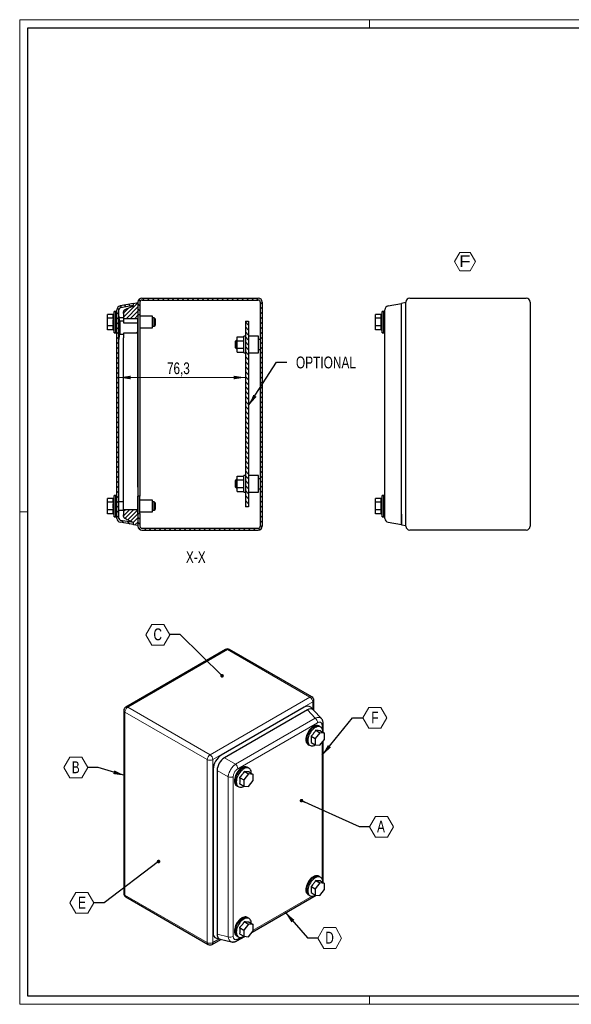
# Model space of a CAD drawing. Header units: millimetres. Extents: x 0 to 841, y 0 to 594.
# Tile 1 of 3: x 0 to 333, y 0 to 594. Entities that reach past the tile are written whole.
import ezdxf

# ---------------------------------------------------------------- set-up
doc = ezdxf.new("R2010")
doc.units = ezdxf.units.MM
doc.styles.add('SLDTEXTSTYLE0', font='TXT', dxfattribs={"width": 0.75})
doc.styles.add('SLDTEXTSTYLE8', font='TXT', dxfattribs={"width": 1.163788})
doc.dimstyles.new('SLDDIMSTYLE3', dxfattribs={"dimtxt": 7.055556, "dimasz": 7.055556, "dimexe": 0, "dimexo": 0.0625, "dimgap": 1.763889, "dimtad": 1, "dimdec": 1, "dimrnd": 1e-09, "dimzin": 12, "dimdsep": 46, "dimtxsty": 'SLDTEXTSTYLE0', "dimsah": 1, "dimcen": 0.09, "dimadec": 0, "dimazin": 3, "dimtfac": 1, "dimtdec": 1, "dimtofl": 0, "dimtmove": 0, "dimatfit": 3, "dimfxl": 1, "dimfrac": 2, "dimtolj": 1, "dimtzin": 12, "dimarcsym": 0})
doc.dimstyles.new('SLDDIMSTYLE4', dxfattribs={"dimtxt": 0.18, "dimasz": 2.17094, "dimexe": 0, "dimexo": 0.0625, "dimgap": 0, "dimtad": 0, "dimtih": 1, "dimtoh": 1, "dimdec": 0, "dimrnd": 1e-09, "dimzin": 0, "dimdsep": 46, "dimtxsty": 'Standard', "dimblk1": 'DOT', "dimblk2": 'DOT', "dimsah": 1, "dimcen": 0.09, "dimadec": 0, "dimazin": 0, "dimtfac": 2.17094, "dimtdec": 0, "dimtofl": 0, "dimtmove": 0, "dimatfit": 3, "dimldrblk": 'DOT', "dimfxl": 1, "dimfrac": 2, "dimtolj": 1, "dimtzin": 0, "dimarcsym": 0})
doc.dimstyles.new('SLDDIMSTYLE5', dxfattribs={"dimtxt": 0.18, "dimasz": 7.055556, "dimexe": 0, "dimexo": 0.0625, "dimgap": 0, "dimtad": 0, "dimtih": 1, "dimtoh": 1, "dimdec": 0, "dimrnd": 1e-09, "dimzin": 0, "dimdsep": 46, "dimtxsty": 'Standard', "dimsah": 1, "dimcen": 0.09, "dimadec": 0, "dimazin": 0, "dimtfac": 7.055556, "dimtdec": 0, "dimtofl": 0, "dimtmove": 0, "dimatfit": 3, "dimfxl": 1, "dimfrac": 2, "dimtolj": 1, "dimtzin": 0, "dimarcsym": 0})

# ---------------------------------------------------------------- blocks, each defined once
blk = doc.blocks.new('SW_NOTE_0_6')
at = {"color": 0, "linetype": 'Continuous', "lineweight": 18}
for p, q in [((-2.82, 5.39), (0.35, 10.88)), ((0.35, 10.88), (6.68, 10.88)), ((6.68, 10.88), (9.84, 5.39)), ((0.35, -0.09), (-2.82, 5.39)), ((9.84, 5.39), (6.68, -0.09)), ((6.68, -0.09), (0.35, -0.09))]:
    blk.add_line(p, q, dxfattribs=at)
at = {"color": 0, "linetype": 'Continuous', "lineweight": 18, "insert": (3.46, 9.21), "char_height": 7.14, "attachment_point": 2, "style": 'SLDTEXTSTYLE8'}
blk.add_mtext('F', dxfattribs=at)
blk = doc.blocks.new('SW_NOTE_0_8')
at = {"color": 0, "linetype": 'Continuous', "lineweight": 18}
for p, q in [((-14.45, -0.12), (-10.84, 6.14)), ((-10.84, 6.14), (-3.61, 6.14)), ((-3.61, 6.14), (0, -0.12)), ((-10.84, -6.38), (-14.45, -0.12)), ((0, -0.12), (-3.61, -6.38)), ((-3.61, -6.38), (-10.84, -6.38))]:
    blk.add_line(p, q, dxfattribs=at)
at = {"color": 0, "linetype": 'Continuous', "lineweight": 18, "insert": (-7.3, 3.66), "char_height": 7.14, "attachment_point": 2, "style": 'SLDTEXTSTYLE0'}
blk.add_mtext('C', dxfattribs=at)
blk = doc.blocks.new('_Dot')
at = {"color": 0, "linetype": 'ByBlock', "lineweight": -2}
blk.add_line((-0.5, 0), (-1, 0), dxfattribs=at)
at = {"color": 0, "linetype": 'ByBlock', "const_width": 0.5}
blk.add_lwpolyline([(-0.25, 0, 1), (0.25, 0, 1)], format="xyb", close=True, dxfattribs=at)
blk = doc.blocks.new('SW_NOTE_0_9')
at = {"color": 0, "linetype": 'Continuous', "lineweight": 18}
for p, q in [((-14.45, -0.12), (-10.84, 6.14)), ((-10.84, 6.14), (-3.61, 6.14)), ((-3.61, 6.14), (0, -0.12)), ((-10.84, -6.38), (-14.45, -0.12)), ((0, -0.12), (-3.61, -6.38)), ((-3.61, -6.38), (-10.84, -6.38))]:
    blk.add_line(p, q, dxfattribs=at)
at = {"color": 0, "linetype": 'Continuous', "lineweight": 18, "insert": (-7.28, 3.66), "char_height": 7.14, "attachment_point": 2, "style": 'SLDTEXTSTYLE0'}
blk.add_mtext('B', dxfattribs=at)
blk = doc.blocks.new('SW_NOTE_0_10')
at = {"color": 0, "linetype": 'Continuous', "lineweight": 18}
for p, q in [((-14.45, -0.12), (-10.84, 6.14)), ((-10.84, 6.14), (-3.61, 6.14)), ((-3.61, 6.14), (0, -0.12)), ((-10.84, -6.38), (-14.45, -0.12)), ((0, -0.12), (-3.61, -6.38)), ((-3.61, -6.38), (-10.84, -6.38))]:
    blk.add_line(p, q, dxfattribs=at)
at = {"color": 0, "linetype": 'Continuous', "lineweight": 18, "insert": (-7.21, 3.66), "char_height": 7.14, "attachment_point": 2, "style": 'SLDTEXTSTYLE0'}
blk.add_mtext('E', dxfattribs=at)
blk = doc.blocks.new('SW_NOTE_0_11')
at = {"color": 0, "linetype": 'Continuous', "lineweight": 18}
for p, q in [((0, -0.12), (3.61, 6.14)), ((3.61, 6.14), (10.84, 6.14)), ((10.84, 6.14), (14.45, -0.12)), ((3.61, -6.38), (0, -0.12)), ((14.45, -0.12), (10.84, -6.38)), ((10.84, -6.38), (3.61, -6.38))]:
    blk.add_line(p, q, dxfattribs=at)
at = {"color": 0, "linetype": 'Continuous', "lineweight": 18, "insert": (7.14, 3.66), "char_height": 7.14, "attachment_point": 2, "style": 'SLDTEXTSTYLE0'}
blk.add_mtext('D', dxfattribs=at)
blk = doc.blocks.new('SW_NOTE_0_12')
at = {"color": 0, "linetype": 'Continuous', "lineweight": 18}
for p, q in [((0, -0.12), (3.61, 6.14)), ((3.61, 6.14), (10.84, 6.14)), ((10.84, 6.14), (14.45, -0.12)), ((3.61, -6.38), (0, -0.12)), ((14.45, -0.12), (10.84, -6.38)), ((10.84, -6.38), (3.61, -6.38))]:
    blk.add_line(p, q, dxfattribs=at)
at = {"color": 0, "linetype": 'Continuous', "lineweight": 18, "insert": (6.94, 3.66), "char_height": 7.14, "attachment_point": 2, "style": 'SLDTEXTSTYLE0'}
blk.add_mtext('A', dxfattribs=at)
blk = doc.blocks.new('SW_NOTE_0_13')
at = {"color": 0, "linetype": 'Continuous', "lineweight": 18}
for p, q in [((0, -0.12), (3.61, 6.14)), ((3.61, 6.14), (10.84, 6.14)), ((10.84, 6.14), (14.45, -0.12)), ((3.61, -6.38), (0, -0.12)), ((14.45, -0.12), (10.84, -6.38)), ((10.84, -6.38), (3.61, -6.38))]:
    blk.add_line(p, q, dxfattribs=at)
at = {"color": 0, "linetype": 'Continuous', "lineweight": 18, "insert": (7.15, 3.66), "char_height": 7.14, "attachment_point": 2, "style": 'SLDTEXTSTYLE0'}
blk.add_mtext('F', dxfattribs=at)
blk = doc.blocks.new('_D_10')
at = {"color": 7, "linetype": 'Continuous', "lineweight": 0}
blk.add_line((136.17, 378.05), (59.87, 378.05), dxfattribs=at)
at = {"color": 7, "linetype": 'Continuous', "lineweight": 18}
for points in [[(59.87, 378.05), (66.92, 376.96), (66.92, 379.14)], [(136.17, 378.05), (129.11, 379.14), (129.11, 376.96)]]:
    blk.add_solid(points, dxfattribs=at)
at = {"color": 7, "linetype": 'Continuous', "lineweight": 18, "insert": (88.89, 387.15), "char_height": 7.056, "attachment_point": 1, "style": 'SLDTEXTSTYLE0'}
blk.add_mtext('76,3', dxfattribs=at)

msp = doc.modelspace()

# ---------------------------------------------------------------- hatches: boundary and pattern name
at = {"linetype": 'Continuous', "lineweight": 18}
h = msp.add_hatch(dxfattribs=at)
h.set_pattern_fill('ANSI31', scale=0.666667, angle=90, style=0)
edge = h.paths.add_edge_path(flags=0)
edge.add_arc((61.067, 293.07), 2.4, 180, 260)
edge.add_line((60.65, 290.706), (68.667, 289.293))
edge.add_line((68.667, 289.293), (68.667, 290.511))
edge.add_line((68.667, 290.511), (60.858, 291.888))
edge.add_arc((61.067, 293.07), 1.2, 180, 260, ccw=False)
edge.add_line((59.867, 293.07), (59.867, 418.865))
edge.add_arc((61.067, 418.865), 1.2, 100, 180, ccw=False)
edge.add_line((60.858, 420.047), (68.667, 421.424))
edge.add_line((68.667, 421.424), (68.667, 422.643))
edge.add_line((68.667, 422.643), (60.65, 421.229))
edge.add_arc((61.067, 418.865), 2.4, 100, 180)
edge.add_line((58.667, 418.865), (58.667, 293.07))
h = msp.add_hatch(dxfattribs=at)
h.set_pattern_fill('ANSI31', scale=0.555556, style=0)
edge = h.paths.add_edge_path(flags=0)
edge.add_line((62.639, 416.678), (62.639, 413.678))
edge.add_line((62.639, 413.678), (71.366, 413.678))
edge.add_line((71.366, 413.678), (71.366, 423.228))
edge.add_line((71.366, 423.228), (68.666, 422.675))
edge.add_line((68.666, 422.675), (68.666, 421.414))
edge.add_spline(control_points=[(68.666, 421.414), (67.039, 420.643), (65.411, 419.872), (63.783, 419.102), (63.064, 418.762), (62.639, 418.09), (62.639, 417.294), (62.639, 417.089), (62.639, 416.883), (62.639, 416.678)], knot_values=[0, 0, 0, 0, 0.652778, 0.652778, 0.652778, 0.9255103, 0.9255103, 0.9255103, 1, 1, 1, 1], weights=[1, 1, 1, 1, 0.896625, 0.896625, 1, 1, 1, 1], degree=3, periodic=0)
h = msp.add_hatch(dxfattribs=at)
h.set_pattern_fill('ANSI31', scale=0.666667, angle=90, style=0)
edge = h.paths.add_edge_path(flags=0)
edge.add_arc((73.767, 423.568), 2.4, 90, 180)
edge.add_line((71.367, 423.568), (71.367, 415.968))
edge.add_line((71.367, 415.968), (72.567, 415.968))
edge.add_line((72.567, 415.968), (72.567, 423.568))
edge.add_arc((73.767, 423.568), 1.2, 90, 180, ccw=False)
edge.add_line((73.767, 424.768), (143.967, 424.768))
edge.add_arc((143.967, 423.568), 1.2, 0, 90, ccw=False)
edge.add_line((145.167, 423.568), (145.167, 288.368))
edge.add_arc((143.967, 288.368), 1.2, 270, 360, ccw=False)
edge.add_line((143.967, 287.168), (73.767, 287.168))
edge.add_arc((73.767, 288.368), 1.2, 180, 270, ccw=False)
edge.add_line((72.567, 288.368), (72.567, 295.968))
edge.add_line((72.567, 295.968), (71.367, 295.968))
edge.add_line((71.367, 295.968), (71.367, 288.368))
edge.add_arc((73.767, 288.368), 2.4, 180, 270)
edge.add_line((73.767, 285.968), (143.967, 285.968))
edge.add_arc((143.967, 288.368), 2.4, 270, 360)
edge.add_line((146.367, 288.368), (146.367, 423.568))
edge.add_arc((143.967, 423.568), 2.4, 360, 450)
edge.add_line((143.967, 425.968), (73.767, 425.968))
h = msp.add_hatch(dxfattribs=at)
h.set_pattern_fill('ANSI31', scale=0.666667, angle=90, style=0)
h.paths.add_polyline_path([(138.167, 411.968), (136.167, 411.968), (136.167, 299.968), (138.167, 299.968)], flags=0)
h = msp.add_hatch(dxfattribs=at)
h.set_pattern_fill('ANSI31', scale=0.555556, style=0)
edge = h.paths.add_edge_path(flags=0)
edge.add_line((71.366, 288.707), (71.366, 298.257))
edge.add_line((71.366, 298.257), (62.639, 298.257))
edge.add_line((62.639, 298.257), (62.639, 295.257))
edge.add_spline(control_points=[(62.639, 295.257), (62.639, 295.052), (62.639, 294.846), (62.639, 294.641), (62.639, 293.845), (63.064, 293.173), (63.783, 292.833), (65.411, 292.063), (67.039, 291.292), (68.666, 290.522)], knot_values=[0, 0, 0, 0, 0.0744897, 0.0744897, 0.0744897, 0.347222, 0.347222, 0.347222, 1, 1, 1, 1], weights=[1, 1, 1, 1, 0.896625, 0.896625, 1, 1, 1, 1], degree=3, periodic=0)
edge.add_line((68.666, 290.522), (68.666, 289.26))
edge.add_line((68.666, 289.26), (71.366, 288.707))

# ---------------------------------------------------------------- linework, layer by layer
at = {"color": 7, "linetype": 'Continuous', "lineweight": 18}
for p, q in [((0.003, 593.919), (0.003, -0.081)), ((841.003, 593.919), (0.003, 593.919)), ((211.003, 588.919), (211.003, 593.919)), ((5.003, 296.919), (0.003, 296.919)), ((836.003, 4.919), (5.003, 4.919)), ((211.003, 4.919), (211.003, -0.081)), ((0.003, -0.081), (841.003, -0.081))]:
    msp.add_line(p, q, dxfattribs=at)
at = {"color": 7, "linetype": 'Continuous', "lineweight": 25}
for p, q in [((5.003, 4.919), (5.003, 588.919)), ((5.003, 588.919), (836.003, 588.919)), ((68.667, 422.643), (60.65, 421.229)), ((68.666, 422.675), (71.366, 423.228)), ((68.666, 421.414), (68.666, 422.675)), ((68.667, 421.424), (68.667, 422.643)), ((71.366, 423.228), (71.366, 413.678)), ((71.367, 423.568), (71.367, 415.968)), ((72.567, 423.568), (72.567, 415.968)), ((73.767, 425.968), (143.967, 425.968)), ((73.767, 424.768), (143.967, 424.768)), ((145.167, 423.568), (145.167, 288.368)), ((146.367, 423.568), (146.367, 288.368)), ((222.304, 421.229), (230.32, 422.643)), ((233.02, 423.228), (230.32, 422.675)), ((230.32, 416.386), (230.32, 422.675)), ((230.32, 416.423), (230.32, 422.643)), ((233.02, 288.368), (233.02, 423.568)), ((233.02, 416.386), (233.02, 423.228)), ((235.42, 425.968), (305.62, 425.968)), ((308.02, 423.568), (308.02, 288.368)), ((53.067, 413.777), (53.067, 416.086)), ((56.616, 416.086), (53.067, 416.086)), ((57.067, 417.893), (56.616, 416.086)), ((57.067, 405.043), (57.067, 417.893)), ((58.067, 417.868), (57.067, 417.868)), ((58.667, 417.893), (58.067, 417.893)), ((58.067, 405.043), (58.067, 417.893)), ((58.667, 293.07), (58.667, 418.865)), ((59.867, 293.07), (59.867, 418.865)), ((68.667, 421.424), (60.858, 420.047)), ((62.639, 416.678), (62.639, 413.678)), ((71.367, 416.468), (71.366, 416.468)), ((71.367, 415.968), (72.567, 415.968)), ((71.367, 415.968), (71.367, 413.368)), ((72.567, 415.968), (72.567, 411.368)), ((214.72, 413.777), (214.72, 416.086)), ((218.27, 416.086), (214.72, 416.086)), ((218.72, 417.893), (218.27, 416.086)), ((218.72, 405.043), (218.72, 417.893)), ((219.72, 417.868), (218.72, 417.868)), ((220.32, 417.893), (219.72, 417.893)), ((219.72, 405.043), (219.72, 417.893)), ((230.32, 295.549), (230.32, 416.386)), ((233.02, 416.468), (233.02, 416.468)), ((233.02, 295.549), (233.02, 416.386)), ((53.067, 409.158), (53.067, 413.777)), ((56.616, 413.777), (53.067, 413.777)), ((59.917, 414.968), (59.867, 414.968)), ((62.639, 413.968), (59.867, 413.968)), ((59.867, 411.968), (60.367, 411.968)), ((60.367, 411.468), (59.867, 411.468)), ((59.917, 414.968), (59.917, 411.968)), ((59.967, 413.468), (59.917, 413.468)), ((59.967, 413.468), (59.967, 411.968)), ((60.367, 411.968), (60.367, 411.468)), ((62.667, 411.968), (60.367, 411.968)), ((60.367, 411.468), (60.367, 404.468)), ((62.639, 413.678), (71.366, 413.678)), ((62.639, 413.678), (62.639, 411.968)), ((62.667, 411.968), (62.667, 411.118)), ((62.667, 411.118), (70.667, 411.118)), ((71.167, 410.618), (70.667, 411.118)), ((71.167, 410.618), (71.167, 405.318)), ((71.366, 402.078), (71.366, 413.678)), ((71.367, 413.368), (71.367, 407.368)), ((80.187, 414.968), (72.567, 414.968)), ((72.567, 411.368), (72.567, 405.368)), ((80.187, 407.968), (80.187, 414.968)), ((81.167, 413.968), (80.187, 413.968)), ((81.667, 413.468), (81.167, 413.968)), ((81.167, 411.468), (81.167, 413.968)), ((81.167, 408.968), (81.167, 411.468)), ((81.667, 413.468), (81.667, 411.468)), ((81.667, 411.468), (81.667, 409.468)), ((136.167, 411.968), (136.167, 299.968)), ((136.167, 411.968), (138.167, 411.968)), ((138.167, 411.968), (138.167, 299.968)), ((218.27, 413.777), (214.72, 413.777)), ((214.72, 409.158), (214.72, 413.777)), ((220.32, 296.926), (220.32, 415.009)), ((56.616, 409.158), (53.067, 409.158)), ((53.067, 406.849), (53.067, 409.158)), ((56.616, 406.849), (53.067, 406.849)), ((56.616, 406.849), (57.067, 405.043)), ((57.067, 405.068), (58.067, 405.068)), ((58.067, 405.043), (58.667, 405.043)), ((59.867, 404.468), (60.367, 404.468)), ((60.367, 403.968), (59.867, 403.968)), ((59.917, 403.968), (59.917, 400.968)), ((59.967, 403.968), (59.967, 402.468)), ((60.367, 404.468), (60.367, 403.968)), ((62.667, 403.968), (60.367, 403.968)), ((62.639, 403.968), (62.639, 402.078)), ((70.667, 404.818), (62.667, 404.818)), ((62.667, 404.818), (62.667, 403.968)), ((70.667, 404.818), (71.167, 405.318)), ((71.366, 408.468), (71.367, 408.468)), ((71.367, 407.368), (71.367, 306.568)), ((72.567, 407.968), (80.187, 407.968)), ((72.567, 405.368), (72.567, 306.568)), ((80.187, 408.968), (81.167, 408.968)), ((81.167, 408.968), (81.667, 409.468)), ((218.27, 409.158), (214.72, 409.158)), ((214.72, 406.849), (214.72, 409.158)), ((218.27, 406.849), (214.72, 406.849)), ((218.27, 406.849), (218.72, 405.043)), ((218.72, 405.068), (219.72, 405.068)), ((219.72, 405.043), (220.32, 405.043)), ((59.867, 400.968), (59.917, 400.968)), ((59.917, 402.468), (59.967, 402.468)), ((62.639, 311.857), (62.639, 402.078)), ((71.366, 311.857), (71.366, 402.078)), ((130.667, 400.468), (130.167, 399.968)), ((130.167, 395.968), (130.167, 399.968)), ((131.167, 400.468), (130.667, 400.468)), ((130.667, 400.468), (130.667, 395.468)), ((131.167, 400.277), (131.167, 402.586)), ((131.167, 402.586), (135.167, 402.586)), ((131.167, 395.658), (131.167, 400.277)), ((131.167, 400.277), (135.167, 400.277)), ((136.167, 402.968), (135.167, 402.968)), ((135.167, 392.968), (135.167, 402.968)), ((144.167, 402.968), (138.167, 402.968)), ((144.167, 392.968), (144.167, 402.968)), ((145.167, 400.968), (144.167, 400.968)), ((130.167, 395.968), (130.667, 395.468)), ((130.667, 395.468), (131.167, 395.468)), ((131.167, 395.658), (135.167, 395.658)), ((131.167, 393.349), (131.167, 395.658)), ((131.167, 393.349), (135.167, 393.349)), ((135.167, 392.968), (136.167, 392.968)), ((138.167, 392.968), (144.167, 392.968)), ((144.167, 394.968), (145.167, 394.968)), ((130.667, 316.468), (130.167, 315.968)), ((130.167, 311.968), (130.167, 315.968)), ((131.167, 316.468), (130.667, 316.468)), ((130.667, 316.468), (130.667, 311.468)), ((131.167, 316.277), (131.167, 318.586)), ((131.167, 318.586), (135.167, 318.586)), ((131.167, 316.277), (135.167, 316.277)), ((131.167, 311.658), (131.167, 316.277)), ((136.167, 318.968), (135.167, 318.968)), ((135.167, 308.968), (135.167, 318.968)), ((144.167, 318.968), (138.167, 318.968)), ((144.167, 308.968), (144.167, 318.968)), ((145.167, 316.968), (144.167, 316.968)), ((62.639, 298.257), (62.639, 311.857)), ((71.366, 311.857), (71.366, 298.257)), ((130.167, 311.968), (130.667, 311.468)), ((130.667, 311.468), (131.167, 311.468)), ((131.167, 309.349), (131.167, 311.658)), ((131.167, 311.658), (135.167, 311.658)), ((131.167, 309.349), (135.167, 309.349)), ((135.167, 308.968), (136.167, 308.968)), ((138.167, 308.968), (144.167, 308.968)), ((144.167, 310.968), (145.167, 310.968)), ((53.067, 302.777), (53.067, 305.086)), ((56.616, 305.086), (53.067, 305.086)), ((57.067, 306.893), (56.616, 305.086)), ((57.067, 294.043), (57.067, 306.893)), ((58.067, 306.868), (57.067, 306.868)), ((58.667, 306.893), (58.067, 306.893)), ((58.067, 294.043), (58.067, 306.893)), ((62.639, 302.968), (59.867, 302.968)), ((71.367, 305.468), (71.366, 305.468)), ((72.567, 306.568), (71.367, 306.568)), ((71.367, 300.568), (71.367, 306.568)), ((72.567, 300.568), (72.567, 306.568)), ((80.187, 303.968), (72.567, 303.968)), ((80.187, 296.968), (80.187, 303.968)), ((81.167, 302.968), (80.187, 302.968)), ((81.667, 302.468), (81.167, 302.968)), ((81.167, 300.468), (81.167, 302.968)), ((214.72, 302.777), (214.72, 305.086)), ((218.27, 305.086), (214.72, 305.086)), ((218.72, 306.893), (218.27, 305.086)), ((218.72, 294.043), (218.72, 306.893)), ((219.72, 306.868), (218.72, 306.868)), ((220.32, 306.893), (219.72, 306.893)), ((219.72, 294.043), (219.72, 306.893)), ((53.067, 298.158), (53.067, 302.777)), ((56.616, 302.777), (53.067, 302.777)), ((53.067, 295.849), (53.067, 298.158)), ((56.616, 298.158), (53.067, 298.158)), ((59.867, 297.968), (62.639, 297.968)), ((71.366, 298.257), (62.639, 298.257)), ((62.639, 298.257), (62.639, 295.257)), ((71.366, 298.257), (71.366, 288.707)), ((71.367, 295.968), (71.367, 300.568)), ((72.567, 295.968), (72.567, 300.568)), ((80.187, 297.968), (81.167, 297.968)), ((81.167, 297.968), (81.167, 300.468)), ((81.167, 297.968), (81.667, 298.468)), ((81.667, 302.468), (81.667, 300.468)), ((81.667, 300.468), (81.667, 298.468)), ((138.167, 299.968), (136.167, 299.968)), ((218.27, 302.777), (214.72, 302.777)), ((214.72, 298.158), (214.72, 302.777)), ((218.27, 298.158), (214.72, 298.158)), ((214.72, 295.849), (214.72, 298.158)), ((56.616, 295.849), (53.067, 295.849)), ((56.616, 295.849), (57.067, 294.043)), ((57.067, 294.068), (58.067, 294.068)), ((58.067, 294.043), (58.667, 294.043)), ((68.667, 290.511), (60.858, 291.888)), ((71.366, 295.468), (71.367, 295.468)), ((71.367, 295.968), (71.367, 288.368)), ((71.367, 295.968), (72.567, 295.968)), ((72.567, 296.968), (80.187, 296.968)), ((72.567, 295.968), (72.567, 288.368)), ((218.27, 295.849), (214.72, 295.849)), ((218.27, 295.849), (218.72, 294.043)), ((218.72, 294.068), (219.72, 294.068)), ((219.72, 294.043), (220.32, 294.043)), ((230.32, 289.26), (230.32, 295.549)), ((230.32, 295.513), (230.32, 289.293)), ((233.02, 288.707), (233.02, 295.549)), ((233.02, 295.468), (233.02, 295.468)), ((68.667, 289.293), (60.65, 290.706)), ((68.666, 289.26), (68.666, 290.522)), ((71.366, 288.707), (68.666, 289.26)), ((68.667, 289.293), (68.667, 290.511)), ((73.767, 287.168), (143.967, 287.168)), ((73.767, 285.968), (143.967, 285.968)), ((222.304, 290.706), (230.32, 289.293)), ((230.32, 289.26), (233.02, 288.707)), ((305.62, 285.968), (235.42, 285.968)), ((124.276, 214.016), (64.031, 179.237)), ((176.315, 185.36), (126.676, 214.016)), ((171.734, 179.093), (121.645, 150.178)), ((177.211, 177.529), (175.616, 179.082)), ((177.515, 177.181), (177.515, 183.282)), ((62.831, 177.159), (62.831, 66.762)), ((173.643, 177.539), (123.554, 148.624)), ((182.072, 172.298), (177.276, 177.437)), ((180.873, 167.618), (180.449, 167.863)), ((181.284, 167.351), (180.86, 167.596)), ((183.17, 164.024), (183.17, 169.19)), ((175.858, 161.714), (178.368, 160.265)), ((181.196, 163.784), (178.368, 160.265)), ((178.686, 165.233), (181.196, 163.784)), ((184.025, 163.531), (181.196, 163.784)), ((181.515, 164.98), (184.025, 163.531)), ((184.025, 159.759), (184.025, 163.531)), ((174.024, 156.734), (174.448, 156.489)), ((174.461, 156.511), (174.885, 156.266)), ((175.858, 157.943), (178.368, 156.494)), ((178.368, 160.265), (178.368, 156.494)), ((178.368, 156.494), (181.196, 156.241)), ((181.196, 156.241), (184.025, 159.759)), ((183.17, 73.388), (183.17, 158.697)), ((137.739, 142.717), (137.315, 142.962)), ((138.151, 142.451), (137.727, 142.696)), ((116.807, 141.797), (116.807, 43.129)), ((119.107, 140.921), (119.107, 42.253)), ((132.724, 136.814), (135.234, 135.365)), ((138.063, 138.883), (135.234, 135.365)), ((135.553, 140.332), (138.063, 138.883)), ((140.891, 138.63), (138.063, 138.883)), ((138.381, 140.079), (140.891, 138.63)), ((140.891, 134.859), (140.891, 138.63)), ((130.891, 131.833), (131.315, 131.589)), ((131.327, 131.61), (131.751, 131.365)), ((132.724, 133.042), (135.234, 131.593)), ((135.234, 135.365), (135.234, 131.593)), ((135.234, 131.593), (138.063, 131.34)), ((138.063, 131.34), (140.891, 134.859)), ((180.873, 76.982), (180.449, 77.227)), ((181.196, 73.148), (178.368, 69.629)), ((178.686, 74.597), (181.196, 73.148)), ((181.284, 76.715), (180.86, 76.96)), ((184.025, 72.895), (181.196, 73.148)), ((181.515, 74.344), (184.025, 72.895)), ((184.025, 69.123), (184.025, 72.895)), ((140.299, 43.486), (178.96, 65.805)), ((174.024, 66.098), (174.448, 65.853)), ((174.461, 65.875), (174.885, 65.63)), ((175.858, 71.078), (178.368, 69.629)), ((175.858, 67.307), (178.368, 65.858)), ((178.368, 69.629), (178.368, 65.858)), ((178.368, 65.858), (181.196, 65.605)), ((181.196, 65.605), (184.025, 69.123)), ((64.031, 64.684), (113.67, 36.028)), ((138.063, 48.247), (135.234, 44.729)), ((135.553, 49.696), (138.063, 48.247)), ((137.739, 52.081), (137.315, 52.326)), ((138.151, 51.815), (137.727, 52.06)), ((140.891, 47.994), (138.063, 48.247)), ((138.381, 49.443), (140.891, 47.994)), ((140.891, 44.223), (140.891, 47.994)), ((132.724, 46.178), (135.234, 44.729)), ((132.724, 42.406), (135.234, 40.957)), ((135.234, 44.729), (135.234, 40.957)), ((138.063, 40.704), (140.891, 44.223)), ((116.07, 36.028), (121.353, 39.078)), ((118.756, 39.773), (120.899, 39.168)), ((121.013, 39.157), (127.861, 37.574)), ((130.891, 41.197), (131.315, 40.953)), ((131.102, 38.177), (135.827, 40.904)), ((131.327, 40.974), (131.751, 40.729)), ((135.234, 40.957), (138.063, 40.704)), ((836.003, 4.919), (5.003, 4.919))]:
    msp.add_line(p, q, dxfattribs=at)
at = {"color": 8, "linetype": 'Continuous', "lineweight": 18}
for p, q in [((125.476, 213.897), (65.231, 179.118)), ((175.115, 185.241), (125.476, 213.897)), ((114.87, 150.462), (175.115, 185.241)), ((65.231, 179.118), (114.87, 150.462)), ((176.812, 182.302), (116.567, 147.523)), ((176.812, 177.917), (176.812, 182.302)), ((113.173, 147.523), (63.534, 176.179)), ((63.534, 176.179), (63.534, 65.783)), ((130.196, 144.732), (178.338, 172.524)), ((178.338, 172.524), (173.669, 177.528)), ((179.741, 169.785), (131.599, 141.993)), ((182.468, 166.273), (182.468, 168.21)), ((182.468, 75.637), (182.468, 157.822)), ((130.196, 144.732), (123.528, 148.582)), ((113.173, 37.127), (113.173, 147.523)), ((116.567, 147.523), (116.567, 37.127)), ((125.798, 137.114), (119.13, 140.964)), ((125.798, 40.695), (125.798, 137.114)), ((128.872, 137.27), (128.872, 40.85)), ((63.534, 65.783), (113.173, 37.127)), ((140.891, 44.64), (176.41, 65.145)), ((125.798, 40.695), (119.13, 42.236)), ((116.567, 37.127), (120.364, 39.319)), ((131.599, 39.276), (133.277, 40.244))]:
    msp.add_line(p, q, dxfattribs=at)
at = {"color": 7, "linetype": 'Continuous', "lineweight": 25, "flags": 128}
for points in [[(177.277, 177.437), (177.227, 177.488), (177.206, 177.51)], [(180.449, 167.863), (180.212, 167.981), (179.693, 168.13), (179.124, 168.16), (178.516, 168.071), (177.883, 167.864), (177.236, 167.545), (176.59, 167.118), (175.956, 166.593), (175.349, 165.981), (174.78, 165.294), (174.261, 164.546), (173.803, 163.752), (173.414, 162.928), (173.104, 162.092), (172.877, 161.26), (172.739, 160.449), (172.693, 159.676)], [(181.144, 167.433), (181.094, 167.471), (180.636, 167.736), (180.117, 167.885), (179.548, 167.915), (178.941, 167.826), (178.307, 167.62), (177.661, 167.3), (177.014, 166.873), (176.381, 166.348), (175.773, 165.736), (175.204, 165.049), (174.686, 164.301), (174.227, 163.507), (173.839, 162.683), (173.528, 161.847), (173.302, 161.015), (173.164, 160.204), (173.118, 159.431)], [(180.86, 167.596), (180.624, 167.714), (180.107, 167.862), (179.541, 167.892), (178.936, 167.804), (178.305, 167.598), (177.661, 167.279), (177.017, 166.854), (176.386, 166.332), (175.781, 165.722), (175.214, 165.037), (174.697, 164.292), (174.241, 163.501), (173.854, 162.681), (173.544, 161.848), (173.319, 161.019), (173.181, 160.211), (173.135, 159.441)], [(182.91, 164.174), (182.911, 164.268), (182.865, 164.988), (182.727, 165.64), (182.5, 166.21), (182.19, 166.688), (181.801, 167.063), (181.343, 167.328), (180.824, 167.477), (180.255, 167.507), (179.648, 167.418), (179.014, 167.211), (178.368, 166.891), (177.721, 166.465), (177.088, 165.94), (176.48, 165.328), (175.912, 164.641), (175.393, 163.893), (174.934, 163.099), (174.546, 162.275), (174.235, 161.439), (174.009, 160.607), (173.871, 159.796), (173.825, 159.022)], [(173.825, 159.022), (173.871, 158.303), (174.009, 157.651), (174.235, 157.08), (174.546, 156.602), (174.934, 156.227), (175.393, 155.963), (175.912, 155.814), (176.48, 155.783), (177.088, 155.873), (177.721, 156.079), (178.368, 156.399), (178.506, 156.481)], [(137.315, 142.962), (137.078, 143.08), (136.559, 143.229), (135.99, 143.26), (135.383, 143.171), (134.749, 142.964), (134.103, 142.644), (133.456, 142.217), (132.823, 141.693), (132.216, 141.081), (131.647, 140.393), (131.128, 139.645), (130.669, 138.851), (130.281, 138.028), (129.97, 137.192), (129.744, 136.359), (129.606, 135.548), (129.56, 134.775)], [(138.01, 142.532), (137.961, 142.571), (137.502, 142.835), (136.983, 142.984), (136.414, 143.015), (135.807, 142.926), (135.174, 142.719), (134.527, 142.399), (133.881, 141.973), (133.247, 141.448), (132.64, 140.836), (132.071, 140.148), (131.552, 139.4), (131.094, 138.606), (130.705, 137.783), (130.395, 136.947), (130.168, 136.115), (130.03, 135.304), (129.984, 134.53)], [(137.727, 142.696), (137.491, 142.813), (136.974, 142.962), (136.407, 142.992), (135.802, 142.903), (135.171, 142.697), (134.527, 142.379), (133.883, 141.954), (133.252, 141.431), (132.647, 140.821), (132.081, 140.137), (131.564, 139.392), (131.107, 138.601), (130.72, 137.78), (130.411, 136.947), (130.185, 136.119), (130.048, 135.311), (130.002, 134.54)], [(139.777, 139.274), (139.777, 139.367), (139.731, 140.087), (139.593, 140.739), (139.367, 141.31), (139.056, 141.787), (138.668, 142.162), (138.209, 142.427), (137.69, 142.576), (137.122, 142.606), (136.514, 142.517), (135.881, 142.311), (135.234, 141.991), (134.588, 141.564), (133.954, 141.04), (133.347, 140.427), (132.778, 139.74), (132.259, 138.992), (131.801, 138.198), (131.412, 137.375), (131.102, 136.538), (130.875, 135.706), (130.737, 134.895), (130.691, 134.122)], [(130.691, 134.122), (130.737, 133.402), (130.875, 132.75), (131.102, 132.18), (131.412, 131.702), (131.801, 131.327), (132.259, 131.062), (132.778, 130.913), (133.347, 130.883), (133.954, 130.972), (134.588, 131.179), (135.234, 131.498), (135.373, 131.581)], [(180.449, 77.227), (180.212, 77.345), (179.693, 77.494), (179.124, 77.524), (178.516, 77.435), (177.883, 77.228), (177.236, 76.909), (176.59, 76.482), (175.956, 75.957), (175.349, 75.345), (174.78, 74.658), (174.261, 73.91), (173.803, 73.116), (173.414, 72.292), (173.104, 71.456), (172.877, 70.624), (172.739, 69.813), (172.693, 69.04)], [(181.144, 76.797), (181.094, 76.835), (180.636, 77.1), (180.117, 77.249), (179.548, 77.279), (178.941, 77.19), (178.307, 76.983), (177.661, 76.664), (177.014, 76.237), (176.381, 75.712), (175.773, 75.1), (175.204, 74.413), (174.686, 73.665), (174.227, 72.871), (173.839, 72.047), (173.528, 71.211), (173.302, 70.379), (173.164, 69.568), (173.118, 68.795)], [(180.86, 76.96), (180.624, 77.078), (180.107, 77.226), (179.541, 77.256), (178.936, 77.168), (178.305, 76.962), (177.661, 76.643), (177.017, 76.218), (176.386, 75.695), (175.781, 75.086), (175.214, 74.401), (174.697, 73.656), (174.241, 72.865), (173.854, 72.045), (173.544, 71.212), (173.319, 70.383), (173.181, 69.575), (173.135, 68.805)], [(182.91, 73.538), (182.911, 73.632), (182.865, 74.352), (182.727, 75.004), (182.5, 75.574), (182.19, 76.052), (181.801, 76.427), (181.343, 76.692), (180.824, 76.841), (180.255, 76.871), (179.648, 76.782), (179.014, 76.575), (178.368, 76.255), (177.721, 75.829), (177.088, 75.304), (176.48, 74.692), (175.912, 74.005), (175.393, 73.257), (174.934, 72.463), (174.546, 71.639), (174.235, 70.803), (174.009, 69.971), (173.871, 69.16), (173.825, 68.386)], [(173.825, 68.386), (173.871, 67.667), (174.009, 67.015), (174.235, 66.444), (174.546, 65.966), (174.934, 65.591), (175.393, 65.327), (175.912, 65.178), (176.48, 65.147), (177.088, 65.236), (177.721, 65.443), (178.368, 65.763), (178.506, 65.845)], [(137.315, 52.326), (137.078, 52.444), (136.559, 52.593), (135.99, 52.624), (135.383, 52.534), (134.749, 52.328), (134.103, 52.008), (133.456, 51.581), (132.823, 51.057), (132.216, 50.444), (131.647, 49.757), (131.128, 49.009), (130.669, 48.215), (130.281, 47.392), (129.97, 46.556), (129.744, 45.723), (129.606, 44.912), (129.56, 44.139)], [(138.01, 51.896), (137.961, 51.935), (137.502, 52.199), (136.983, 52.348), (136.414, 52.379), (135.807, 52.29), (135.174, 52.083), (134.527, 51.763), (133.881, 51.337), (133.247, 50.812), (132.64, 50.2), (132.071, 49.512), (131.552, 48.764), (131.094, 47.97), (130.705, 47.147), (130.395, 46.311), (130.168, 45.478), (130.03, 44.668), (129.984, 43.894)], [(137.727, 52.06), (137.491, 52.177), (136.974, 52.326), (136.407, 52.356), (135.802, 52.267), (135.171, 52.061), (134.527, 51.743), (133.883, 51.318), (133.252, 50.795), (132.647, 50.185), (132.081, 49.501), (131.564, 48.756), (131.107, 47.965), (130.72, 47.144), (130.411, 46.311), (130.185, 45.483), (130.048, 44.675), (130.002, 43.904)], [(139.777, 48.638), (139.777, 48.731), (139.731, 49.451), (139.593, 50.103), (139.367, 50.674), (139.056, 51.151), (138.668, 51.526), (138.209, 51.791), (137.69, 51.94), (137.122, 51.97), (136.514, 51.881), (135.881, 51.675), (135.234, 51.355), (134.588, 50.928), (133.954, 50.404), (133.347, 49.791), (132.778, 49.104), (132.259, 48.356), (131.801, 47.562), (131.412, 46.739), (131.102, 45.902), (130.875, 45.07), (130.737, 44.259), (130.691, 43.486)], [(119.107, 42.253), (119.162, 41.481), (119.325, 40.791), (119.592, 40.201), (119.956, 39.724), (120.41, 39.373), (120.94, 39.156), (121.171, 39.108)], [(130.691, 43.486), (130.737, 42.766), (130.875, 42.114), (131.102, 41.544), (131.412, 41.066), (131.801, 40.691), (132.259, 40.426), (132.778, 40.277), (133.347, 40.247), (133.954, 40.336), (134.588, 40.543), (135.234, 40.862), (135.373, 40.945)]]:
    msp.add_lwpolyline(points, dxfattribs=at)
at = {"color": 7, "linetype": 'Continuous', "lineweight": 25}
for centre, radius, start, end in [((73.767, 423.568), 2.4, 90, 180), ((73.767, 423.568), 1.2, 90, 180), ((143.967, 423.568), 2.4, 0, 90), ((143.967, 423.568), 1.2, 0, 90), ((235.42, 423.568), 2.4, 90, 180), ((305.62, 423.568), 2.4, 0, 90), ((61.067, 418.865), 2.4, 100, 180), ((61.067, 418.865), 1.2, 100, 180), ((222.72, 418.865), 2.4, 100, 180), ((61.067, 293.07), 2.4, 180, 260), ((61.067, 293.07), 1.2, 180, 260), ((222.72, 293.07), 2.4, 180, 260), ((73.767, 288.368), 2.4, 180, 270), ((73.767, 288.368), 1.2, 180, 270), ((143.967, 288.368), 2.4, 270, 0), ((143.967, 288.368), 1.2, 270, 0), ((235.42, 288.368), 2.4, 180, 270), ((305.62, 288.368), 2.4, 270, 0), ((125.476, 211.938), 2.4, 60.002688, 119.997312), ((175.115, 183.282), 2.4, 0, 60.002688), ((65.231, 177.159), 2.4, 119.997312, 180), ((173.668, 176.52), 3.218, 52.73519, 126.925072), ((175.397, 175.29), 2.852, 45.255335, 127.940157), ((175.879, 159.345), 3.202, 174.07253, 234.615289), ((176.012, 158.987), 2.928, 171.283813, 244.340641), ((176.308, 159.111), 3.19, 174.07253, 234.615289), ((127.271, 141.342), 10.474, 122.487346, 177.512654), ((128.694, 140.521), 9.595, 122.386856, 177.613144), ((132.745, 134.444), 3.202, 174.07253, 234.615289), ((132.879, 134.086), 2.928, 171.283813, 244.340641), ((133.175, 134.211), 3.19, 174.07253, 234.615289), ((65.231, 66.762), 2.4, 180, 240.002688), ((175.879, 68.709), 3.202, 174.07253, 234.615289), ((176.012, 68.351), 2.928, 171.283813, 244.340641), ((176.308, 68.475), 3.19, 174.07253, 234.615289), ((119.832, 42.642), 3.064, 170.850866, 249.432517), ((132.745, 43.808), 3.202, 174.07253, 234.615289), ((132.879, 43.45), 2.928, 171.283813, 244.340641), ((133.175, 43.575), 3.19, 174.07253, 234.615289), ((114.87, 38.106), 2.4, 240.002688, 299.997312)]:
    msp.add_arc(centre, radius, start, end, dxfattribs=at)
at = {"color": 8, "linetype": 'Continuous', "lineweight": 18}
for centre, radius, start, end in [((124.773, 212.916), 1.207, 54.382423, 114.307119), ((126.179, 212.916), 1.207, 65.692881, 125.617577), ((175.818, 184.26), 1.207, 65.692881, 125.617577), ((173.128, 182.134), 3.688, 2.605478, 57.394522), ((67.218, 176.011), 3.688, 122.605478, 177.394522), ((64.528, 178.137), 1.207, 54.382423, 114.307119), ((176.314, 183.401), 1.207, 294.374658, 354.305201), ((64.032, 177.278), 1.207, 185.694799, 245.625342), ((175.992, 169.594), 3.754, 2.907263, 51.309164), ((182.002, 169.285), 1.172, 293.420482, 355.657427), ((116.857, 147.355), 3.688, 122.605478, 177.394522), ((112.882, 147.355), 3.688, 2.605478, 57.394522), ((114.87, 150.798), 3.689, 242.609672, 297.390328), ((127.85, 141.803), 3.754, 2.907263, 51.309164), ((127.162, 140.612), 3.754, 248.69388, 297.088783), ((64.032, 66.882), 1.207, 185.694799, 245.625342), ((64.675, 65.637), 1.151, 172.74417, 235.943649), ((114.314, 36.981), 1.151, 172.74417, 235.943649), ((114.87, 40.402), 3.689, 242.609672, 297.390328), ((115.425, 36.981), 1.151, 304.056351, 7.25583), ((128.972, 40.563), 3.177, 177.627121, 248.603781), ((127.162, 44.193), 3.754, 248.69388, 297.088783), ((130.401, 39.156), 1.204, 305.349068, 5.688168)]:
    msp.add_arc(centre, radius, start, end, dxfattribs=at)
at = {"color": 7, "linetype": 'Continuous', "lineweight": 25}
for points in [[(56.616, 413.777), (56.52, 414.162), (56.404, 414.932), (56.52, 415.701), (56.616, 416.086)], [(218.27, 413.777), (218.174, 414.162), (218.058, 414.932), (218.174, 415.701), (218.27, 416.086)], [(56.616, 406.849), (56.52, 407.234), (56.404, 408.003), (56.52, 408.773), (56.616, 409.158)], [(218.27, 406.849), (218.174, 407.234), (218.058, 408.003), (218.174, 408.773), (218.27, 409.158)], [(56.616, 302.777), (56.52, 303.162), (56.404, 303.932), (56.52, 304.701), (56.616, 305.086)], [(218.27, 302.777), (218.174, 303.162), (218.058, 303.932), (218.174, 304.701), (218.27, 305.086)], [(56.616, 295.849), (56.52, 296.234), (56.404, 297.003), (56.52, 297.773), (56.616, 298.158)], [(218.27, 295.849), (218.174, 296.234), (218.058, 297.003), (218.174, 297.773), (218.27, 298.158)], [(178.686, 165.233), (178.283, 164.607), (177.422, 163.387), (176.397, 162.261), (175.858, 161.714)], [(181.515, 164.98), (181.111, 164.983), (180.251, 165.02), (179.225, 165.151), (178.686, 165.233)], [(135.553, 140.332), (135.149, 139.707), (134.289, 138.486), (133.264, 137.361), (132.724, 136.814)], [(138.381, 140.079), (137.978, 140.082), (137.117, 140.119), (136.092, 140.251), (135.553, 140.332)], [(178.686, 74.597), (178.283, 73.971), (177.422, 72.751), (176.397, 71.625), (175.858, 71.078)], [(181.515, 74.344), (181.111, 74.347), (180.251, 74.384), (179.225, 74.515), (178.686, 74.597)], [(135.553, 49.696), (135.149, 49.071), (134.289, 47.85), (133.264, 46.725), (132.724, 46.178)], [(138.381, 49.443), (137.978, 49.446), (137.117, 49.483), (136.092, 49.615), (135.553, 49.696)]]:
    msp.add_open_spline(points, degree=3, dxfattribs=at)
for points, knots in [([(62.639, 416.678), (62.639, 416.85), (62.639, 417.023), (62.639, 417.238), (62.638, 417.282), (62.639, 417.364), (62.641, 417.405), (62.651, 417.53), (62.662, 417.614), (62.714, 417.866), (62.772, 418.033), (62.93, 418.349), (63.031, 418.497), (63.266, 418.76), (63.4, 418.873), (63.612, 419.013), (63.685, 419.054), (63.832, 419.126), (63.913, 419.163), (64.302, 419.348), (65.861, 420.086), (67.42, 420.823), (68.666, 421.414)], [0, 0, 0, 0, 0.0625, 0.0625, 0.078125, 0.078125, 0.09375, 0.09375, 0.125, 0.125, 0.1875, 0.1875, 0.25, 0.25, 0.3125, 0.3125, 0.34375, 0.34375, 0.375, 0.375, 0.5, 1, 1, 1, 1]), ([(220.32, 415.009), (220.32, 415.263), (220.32, 415.515), (220.32, 416.013), (220.32, 416.255), (220.32, 416.717), (220.32, 416.941), (220.32, 417.361), (220.32, 417.555), (220.32, 417.91), (220.32, 418.073), (220.32, 418.353), (220.32, 418.472), (220.32, 418.666), (220.32, 418.741), (220.32, 418.84), (220.32, 418.865), (220.32, 418.865)], [0, 0, 0, 0, 0.125, 0.125, 0.25, 0.25, 0.375, 0.375, 0.5, 0.5, 0.625, 0.625, 0.75, 0.75, 0.875, 0.875, 1, 1, 1, 1]), ([(56.616, 409.158), (56.522, 409.918), (56.463, 410.683), (56.461, 412.225), (56.52, 413.006), (56.616, 413.777)], [0, 0, 0, 0, 0.5, 0.5, 1, 1, 1, 1]), ([(218.27, 409.158), (218.175, 409.918), (218.116, 410.683), (218.115, 412.225), (218.174, 413.006), (218.27, 413.777)], [0, 0, 0, 0, 0.5, 0.5, 1, 1, 1, 1]), ([(56.616, 298.158), (56.522, 298.918), (56.463, 299.683), (56.461, 301.225), (56.52, 302.006), (56.616, 302.777)], [0, 0, 0, 0, 0.5, 0.5, 1, 1, 1, 1]), ([(218.27, 298.158), (218.175, 298.918), (218.116, 299.683), (218.115, 301.225), (218.174, 302.006), (218.27, 302.777)], [0, 0, 0, 0, 0.5, 0.5, 1, 1, 1, 1]), ([(68.666, 290.522), (67.42, 291.112), (65.861, 291.849), (64.302, 292.587), (63.913, 292.772), (63.832, 292.809), (63.685, 292.881), (63.612, 292.922), (63.4, 293.062), (63.266, 293.175), (63.031, 293.438), (62.93, 293.586), (62.772, 293.902), (62.714, 294.069), (62.662, 294.321), (62.651, 294.405), (62.641, 294.53), (62.639, 294.571), (62.638, 294.653), (62.639, 294.697), (62.639, 294.913), (62.639, 295.085), (62.639, 295.257)], [0, 0, 0, 0, 0.5, 0.625, 0.625, 0.65625, 0.65625, 0.6875, 0.6875, 0.75, 0.75, 0.8125, 0.8125, 0.875, 0.875, 0.90625, 0.90625, 0.921875, 0.921875, 0.9375, 0.9375, 1, 1, 1, 1]), ([(220.32, 293.07), (220.32, 293.07), (220.32, 293.095), (220.32, 293.194), (220.32, 293.269), (220.32, 293.463), (220.32, 293.582), (220.32, 293.862), (220.32, 294.025), (220.32, 294.38), (220.32, 294.574), (220.32, 294.994), (220.32, 295.218), (220.32, 295.68), (220.32, 295.922), (220.32, 296.42), (220.32, 296.672), (220.32, 296.926)], [0, 0, 0, 0, 0.125, 0.125, 0.25, 0.25, 0.375, 0.375, 0.5, 0.5, 0.625, 0.625, 0.75, 0.75, 0.875, 0.875, 1, 1, 1, 1]), ([(183.169, 169.197), (183.169, 169.28), (183.167, 169.483), (183.131, 169.931), (183.028, 170.509), (182.811, 171.161), (182.504, 171.74), (182.239, 172.136), (182.056, 172.306), (182.029, 172.331)], [0, 0, 0, 0, 0.0732781, 0.1776929, 0.3857341, 0.5868787, 0.780268, 0.9670022, 1, 1, 1, 1]), ([(175.858, 161.714), (175.925, 161.055), (175.966, 160.407), (175.967, 159.147), (175.926, 158.533), (175.858, 157.943)], [0, 0, 0, 0, 0.5, 0.5, 1, 1, 1, 1]), ([(132.724, 136.814), (132.791, 136.155), (132.833, 135.506), (132.834, 134.246), (132.792, 133.633), (132.724, 133.042)], [0, 0, 0, 0, 0.5, 0.5, 1, 1, 1, 1]), ([(175.858, 71.078), (175.925, 70.419), (175.966, 69.771), (175.967, 68.511), (175.926, 67.897), (175.858, 67.307)], [0, 0, 0, 0, 0.5, 0.5, 1, 1, 1, 1]), ([(132.724, 46.178), (132.791, 45.518), (132.833, 44.87), (132.834, 43.61), (132.792, 42.996), (132.724, 42.406)], [0, 0, 0, 0, 0.5, 0.5, 1, 1, 1, 1]), ([(127.812, 37.6), (127.92, 37.572), (128.237, 37.492), (128.786, 37.475), (129.443, 37.537), (130.11, 37.711), (130.636, 37.925), (130.984, 38.109), (131.086, 38.168), (131.097, 38.174)], [0, 0, 0, 0, 0.0985885, 0.2871375, 0.4821488, 0.6803585, 0.8873048, 0.9880988, 1, 1, 1, 1])]:
    msp.add_open_spline(points, degree=3, knots=knots, dxfattribs=at)
at = {"color": 8, "linetype": 'Continuous', "lineweight": 18}
for points, knots in [([(178.338, 172.524), (178.338, 172.524), (178.597, 172.652), (179.118, 172.865), (179.863, 173.034), (180.561, 173.055), (181.18, 172.922), (181.681, 172.683), (181.921, 172.432), (182.023, 172.325)], [0, 0, 0, 0, 0.0000101, 0.1731214, 0.3512372, 0.5228915, 0.6992832, 0.8720421, 1, 1, 1, 1]), ([(182.468, 168.21), (182.468, 168.418), (182.45, 168.613), (182.378, 168.978), (182.326, 169.145), (182.189, 169.444), (182.104, 169.577), (181.904, 169.805), (181.791, 169.898), (181.54, 170.043), (181.399, 170.095), (181.104, 170.153), (180.947, 170.16), (180.618, 170.129), (180.445, 170.09), (180.097, 169.97), (179.921, 169.888), (179.741, 169.785)], [0, 0, 0, 0, 0.125, 0.125, 0.25, 0.25, 0.375, 0.375, 0.5, 0.5, 0.625, 0.625, 0.75, 0.75, 0.875, 0.875, 1, 1, 1, 1]), ([(125.798, 137.114), (125.809, 137.276), (125.827, 137.442), (125.875, 137.781), (125.906, 137.953), (126.017, 138.481), (126.116, 138.841), (126.299, 139.384), (126.365, 139.566), (126.509, 139.931), (126.588, 140.116), (126.837, 140.665), (127.022, 141.022), (127.426, 141.723), (127.648, 142.068), (128.113, 142.718), (128.357, 143.024), (128.738, 143.455), (128.869, 143.595), (129.131, 143.86), (129.263, 143.985), (129.527, 144.222), (129.66, 144.334), (129.927, 144.544), (130.062, 144.642), (130.196, 144.732)], [0, 0, 0, 0, 0.0625, 0.0625, 0.125, 0.125, 0.25, 0.25, 0.3125, 0.3125, 0.375, 0.375, 0.5, 0.5, 0.625, 0.625, 0.75, 0.75, 0.8125, 0.8125, 0.875, 0.875, 0.9375, 0.9375, 1, 1, 1, 1]), ([(131.599, 141.993), (131.419, 141.889), (131.242, 141.766), (130.894, 141.485), (130.721, 141.324), (130.392, 140.975), (130.236, 140.788), (129.94, 140.388), (129.8, 140.174), (129.548, 139.739), (129.436, 139.516), (129.236, 139.057), (129.151, 138.826), (129.014, 138.369), (128.961, 138.141), (128.89, 137.693), (128.872, 137.477), (128.872, 137.27)], [0, 0, 0, 0, 0.125, 0.125, 0.25, 0.25, 0.375, 0.375, 0.5, 0.5, 0.625, 0.625, 0.75, 0.75, 0.875, 0.875, 1, 1, 1, 1]), ([(128.872, 40.85), (128.872, 40.642), (128.89, 40.447), (128.961, 40.082), (129.014, 39.915), (129.151, 39.616), (129.236, 39.483), (129.436, 39.255), (129.548, 39.162), (129.8, 39.017), (129.94, 38.965), (130.236, 38.907), (130.392, 38.9), (130.721, 38.931), (130.894, 38.97), (131.242, 39.09), (131.419, 39.172), (131.599, 39.276)], [0, 0, 0, 0, 0.125, 0.125, 0.25, 0.25, 0.375, 0.375, 0.5, 0.5, 0.625, 0.625, 0.75, 0.75, 0.875, 0.875, 1, 1, 1, 1])]:
    msp.add_open_spline(points, degree=3, knots=knots, dxfattribs=at)

# ---------------------------------------------------------------- block references
at = {"color": 7, "linetype": 'Continuous', "lineweight": 18}
for name, p in [('SW_NOTE_0_6', (265.19, 442.575)), ('SW_NOTE_0_8', (90.598, 223.008)), ('SW_NOTE_0_13', (207.163, 172.84)), ('SW_NOTE_0_9', (41.102, 142.829)), ('SW_NOTE_0_12', (211.082, 107.106)), ('SW_NOTE_0_10', (44.797, 61.194)), ('SW_NOTE_0_11', (179.839, 40.029))]:
    msp.add_blockref(name, p, dxfattribs=at)

# ---------------------------------------------------------------- texts
at = {"color": 7, "linetype": 'Continuous', "lineweight": 18, "insert": (184.813, 390.704), "char_height": 7.1437, "attachment_point": 2, "style": 'SLDTEXTSTYLE0'}
msp.add_mtext('OPTIONAL', dxfattribs=at)
at = {"color": 7, "linetype": 'Continuous', "lineweight": 0, "insert": (106.269, 273.259), "char_height": 7.1437, "attachment_point": 2, "style": 'SLDTEXTSTYLE0'}
msp.add_mtext('X-X', dxfattribs=at)

# ---------------------------------------------------------------- dimensions: what is measured, and where the dimension line sits
at = {"color": 7, "linetype": 'Continuous', "lineweight": 18}
dim = msp.add_linear_dim(base=(59.867, 378.05), p1=(136.167, 411.968), p2=(59.867, 418.865), dimstyle='SLDDIMSTYLE3', dxfattribs=at)
dim.commit()
dim.dimension.update_dxf_attribs({"geometry": '_D_10', "text_midpoint": (98.017, 378.05), "dimtype": 160})

# ---------------------------------------------------------------- leaders
for points, dimstyle in [([(138.167, 361.089), (154.896, 387.234), (161.146, 387.234)], 'SLDDIMSTYLE5'), ([(122.106, 198.101), (96.848, 223.008), (90.598, 223.008)], 'SLDDIMSTYLE4'), ([(182.468, 150.139), (200.913, 172.84), (207.163, 172.84)], 'SLDDIMSTYLE5'), ([(63.534, 137.907), (47.352, 142.829), (41.102, 142.829)], 'SLDDIMSTYLE5'), ([(170.068, 122.778), (204.832, 107.106), (211.082, 107.106)], 'SLDDIMSTYLE4'), ([(83.801, 86.082), (51.047, 61.194), (44.797, 61.194)], 'SLDDIMSTYLE4'), ([(160.193, 55.472), (173.589, 40.029), (179.839, 40.029)], 'SLDDIMSTYLE5')]:
    msp.add_leader(points, dimstyle=dimstyle, dxfattribs=at)

doc.saveas('drawing.dxf')
